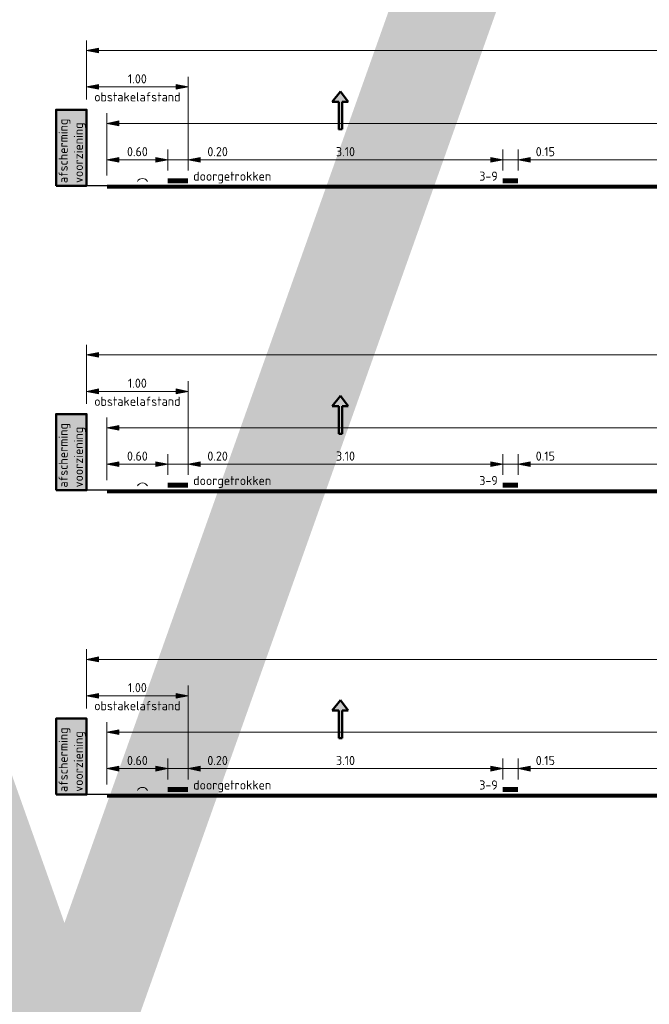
# Model space of a CAD drawing. Header units: metres. Extents: x -699 to 2316, y -1199 to 781.
# Tile 253 of 256: x -25 to -19, y 43 to 53. Entities that reach past the tile are written whole.
import ezdxf
from ezdxf.enums import TextEntityAlignment as Align

# ---------------------------------------------------------------- set-up
doc = ezdxf.new("R2010")
doc.units = ezdxf.units.M
doc.header["$PDMODE"] = 1
for name, color, linetype, lineweight in [('B-WE-GW-BERM-GD', 90, 'Continuous', 25), ('N-WE-VH-VERHARDING-GD', 252, 'Continuous', 50), ('N-WE-VV-MARKERING-GD', 170, 'Continuous', 50), ('X-XX-AL-M', 7, 'Continuous', 18), ('X-XX-AL-T18', 10, 'Continuous', 18)]:
    doc.layers.add(name, color=color, linetype=linetype, lineweight=lineweight)
doc.layers.add('X-XX-AL-TEKENBLAD_VIEWPORT-G', color=7, linetype='Continuous', lineweight=18, plot=False)
doc.styles.add('NLCS-ISO Standaard', font='NLCS-ISO.ttf')
doc.dimstyles.new('NLCS-T18-Pijl-ANNOTATIVE-A', dxfattribs={"dimtxt": 1.8, "dimasz": 1.35, "dimexe": 2, "dimexo": 2, "dimgap": 0.7, "dimtad": 1, "dimlfac": -1, "dimzin": 0, "dimdsep": 46, "dimtxsty": 'NLCS-ISO Standaard', "dimblk": 'Pijl', "dimblk1": 'Pijl', "dimblk2": 'Pijl', "dimcen": 2.5, "dimdle": 2, "dimclrd": 256, "dimclre": 256, "dimclrt": 256, "dimadec": 0, "dimazin": 0, "dimtfac": 1, "dimtofl": 0, "dimtmove": 0, "dimatfit": 3, "dimldrblk": 'Pijl', "dimfxl": 1, "dimtolj": 1, "dimtzin": 0, "dimlwd": 18, "dimlwe": 18, "dimarcsym": 0})

# ---------------------------------------------------------------- blocks, each defined once
blk = doc.blocks.new('Pijl')
h = blk.add_hatch(color=256)
h.paths.add_polyline_path([(0, 0), (-1.75, 0.35), (-1.75, 0)])
h.paths.add_polyline_path([(-1.75, 0), (-1.75, -0.35), (0, 0)])
for p, q in [((-1.9, 0), (0, 0)), ((0, 0), (-1.75, 0.35)), ((-1.75, 0.35), (-1.75, -0.35)), ((0, 0), (-1.75, -0.35))]:
    blk.add_line(p, q)
blk = doc.blocks.new('*D1208')
at = {"layer": 'Defpoints', "color": 0, "transparency": 16777216}
for p in [(-23.4392, 45.4198), (-23.4392, 45.2136), (-20.3392, 45.2136)]:
    blk.add_point(p, dxfattribs=at)
at = {"layer": 'X-XX-AL-M', "lineweight": 18, "transparency": 16777216}
for p, q in [((-23.4392, 45.3136), (-23.4392, 45.5198)), ((-20.3392, 45.3136), (-20.3392, 45.5198)), ((-20.4067, 45.4198), (-23.3717, 45.4198))]:
    blk.add_line(p, q, dxfattribs=at)
at = {"layer": 'X-XX-AL-M', "lineweight": 18, "transparency": 16777216, "xscale": 0.0675, "yscale": 0.0675, "zscale": 0.0675, "rotation": 180}
blk.add_blockref('Pijl', (-23.4392, 45.4198), dxfattribs=at)
at = {"layer": 'X-XX-AL-M', "lineweight": 18, "transparency": 16777216, "xscale": 0.0675, "yscale": 0.0675, "zscale": 0.0675}
blk.add_blockref('Pijl', (-20.3392, 45.4198), dxfattribs=at)
at = {"layer": 'X-XX-AL-M', "transparency": 16777216, "insert": (-21.8892, 45.4998), "char_height": 0.09, "attachment_point": 5, "style": 'NLCS-ISO Standaard'}
blk.add_mtext('\\A1;3.10', dxfattribs=at)
blk = doc.blocks.new('*D1210')
at = {"layer": 'Defpoints', "color": 0, "transparency": 16777216}
for p in [(-24.2392, 45.7787), (-24.2392, 45.1636), (-13.0392, 45.1636)]:
    blk.add_point(p, dxfattribs=at)
at = {"layer": 'X-XX-AL-M', "lineweight": 18, "transparency": 16777216}
for p, q in [((-24.2392, 45.2636), (-24.2392, 45.8787)), ((-13.0392, 45.2636), (-13.0392, 45.8787)), ((-13.1067, 45.7787), (-24.1717, 45.7787))]:
    blk.add_line(p, q, dxfattribs=at)
at = {"layer": 'X-XX-AL-M', "lineweight": 18, "transparency": 16777216, "xscale": 0.0675, "yscale": 0.0675, "zscale": 0.0675, "rotation": 180}
blk.add_blockref('Pijl', (-24.2392, 45.7787), dxfattribs=at)
at = {"layer": 'X-XX-AL-M', "lineweight": 18, "transparency": 16777216, "xscale": 0.0675, "yscale": 0.0675, "zscale": 0.0675}
blk.add_blockref('Pijl', (-13.0392, 45.7787), dxfattribs=at)
at = {"layer": 'X-XX-AL-M', "transparency": 16777216, "insert": (-16.8642, 45.8587), "char_height": 0.09, "attachment_point": 5, "style": 'NLCS-ISO Standaard'}
blk.add_mtext('\\A1;11.20', dxfattribs=at)
blk = doc.blocks.new('*D1211')
at = {"layer": 'Defpoints', "color": 0, "transparency": 16777216}
for p in [(-23.6392, 45.4198), (-23.6392, 45.2136), (-23.4392, 45.2136)]:
    blk.add_point(p, dxfattribs=at)
at = {"layer": 'X-XX-AL-M', "lineweight": 18, "transparency": 16777216}
for p, q in [((-23.6392, 45.3136), (-23.6392, 45.5198)), ((-23.4392, 45.3136), (-23.4392, 45.5198)), ((-23.7067, 45.4198), (-23.7742, 45.4198)), ((-23.4392, 45.4198), (-23.6392, 45.4198)), ((-23.015, 45.4198), (-23.4392, 45.4198)), ((-23.3717, 45.4198), (-23.3042, 45.4198))]:
    blk.add_line(p, q, dxfattribs=at)
at = {"layer": 'X-XX-AL-M', "lineweight": 18, "transparency": 16777216, "xscale": 0.0675, "yscale": 0.0675, "zscale": 0.0675}
blk.add_blockref('Pijl', (-23.6392, 45.4198), dxfattribs=at)
at = {"layer": 'X-XX-AL-M', "lineweight": 18, "transparency": 16777216, "xscale": 0.0675, "yscale": 0.0675, "zscale": 0.0675, "rotation": 180}
blk.add_blockref('Pijl', (-23.4392, 45.4198), dxfattribs=at)
at = {"layer": 'X-XX-AL-M', "transparency": 16777216, "insert": (-23.149, 45.4998), "char_height": 0.09, "attachment_point": 5, "style": 'NLCS-ISO Standaard'}
blk.add_mtext('\\A1;0.20', dxfattribs=at)
blk = doc.blocks.new('*D1212')
at = {"layer": 'Defpoints', "color": 0, "transparency": 16777216}
for p in [(-23.6392, 45.4198), (-24.2392, 45.1636), (-23.6392, 45.2136)]:
    blk.add_point(p, dxfattribs=at)
at = {"layer": 'X-XX-AL-M', "lineweight": 18, "transparency": 16777216}
for p, q in [((-24.2392, 45.2636), (-24.2392, 45.5198)), ((-23.6392, 45.3136), (-23.6392, 45.5198)), ((-24.1717, 45.4198), (-23.7067, 45.4198))]:
    blk.add_line(p, q, dxfattribs=at)
at = {"layer": 'X-XX-AL-M', "lineweight": 18, "transparency": 16777216, "xscale": 0.0675, "yscale": 0.0675, "zscale": 0.0675, "rotation": 180}
blk.add_blockref('Pijl', (-24.2392, 45.4198), dxfattribs=at)
at = {"layer": 'X-XX-AL-M', "lineweight": 18, "transparency": 16777216, "xscale": 0.0675, "yscale": 0.0675, "zscale": 0.0675}
blk.add_blockref('Pijl', (-23.6392, 45.4198), dxfattribs=at)
at = {"layer": 'X-XX-AL-M', "transparency": 16777216, "insert": (-23.9392, 45.4998), "char_height": 0.09, "attachment_point": 5, "style": 'NLCS-ISO Standaard'}
blk.add_mtext('\\A1;0.60', dxfattribs=at)
blk = doc.blocks.new('*D1219')
at = {"layer": 'Defpoints', "color": 0, "transparency": 16777216}
for p in [(-23.4392, 46.1377), (-24.4392, 45.9136), (-23.4392, 45.2136)]:
    blk.add_point(p, dxfattribs=at)
at = {"layer": 'X-XX-AL-M', "lineweight": 18, "transparency": 16777216}
for p, q in [((-24.4392, 46.0136), (-24.4392, 46.2377)), ((-23.4392, 45.3136), (-23.4392, 46.2377)), ((-24.3717, 46.1377), (-23.5067, 46.1377))]:
    blk.add_line(p, q, dxfattribs=at)
at = {"layer": 'X-XX-AL-M', "lineweight": 18, "transparency": 16777216, "xscale": 0.0675, "yscale": 0.0675, "zscale": 0.0675, "rotation": 180}
blk.add_blockref('Pijl', (-24.4392, 46.1377), dxfattribs=at)
at = {"layer": 'X-XX-AL-M', "lineweight": 18, "transparency": 16777216, "xscale": 0.0675, "yscale": 0.0675, "zscale": 0.0675}
blk.add_blockref('Pijl', (-23.4392, 46.1377), dxfattribs=at)
at = {"layer": 'X-XX-AL-M', "transparency": 16777216, "insert": (-23.9392, 46.2177), "char_height": 0.09, "attachment_point": 5, "style": 'NLCS-ISO Standaard'}
blk.add_mtext('\\A1;1.00', dxfattribs=at)
blk = doc.blocks.new('*D1220')
at = {"layer": 'Defpoints', "color": 0, "transparency": 16777216}
for p in [(-20.1892, 45.4198), (-20.1892, 45.2136), (-17.0892, 45.2136)]:
    blk.add_point(p, dxfattribs=at)
at = {"layer": 'X-XX-AL-M', "lineweight": 18, "transparency": 16777216}
for p, q in [((-20.1892, 45.3136), (-20.1892, 45.5198)), ((-17.0892, 45.3136), (-17.0892, 45.5198)), ((-17.1567, 45.4198), (-20.1217, 45.4198))]:
    blk.add_line(p, q, dxfattribs=at)
at = {"layer": 'X-XX-AL-M', "lineweight": 18, "transparency": 16777216, "xscale": 0.0675, "yscale": 0.0675, "zscale": 0.0675, "rotation": 180}
blk.add_blockref('Pijl', (-20.1892, 45.4198), dxfattribs=at)
at = {"layer": 'X-XX-AL-M', "lineweight": 18, "transparency": 16777216, "xscale": 0.0675, "yscale": 0.0675, "zscale": 0.0675}
blk.add_blockref('Pijl', (-17.0892, 45.4198), dxfattribs=at)
at = {"layer": 'X-XX-AL-M', "transparency": 16777216, "insert": (-18.6392, 45.4998), "char_height": 0.09, "attachment_point": 5, "style": 'NLCS-ISO Standaard'}
blk.add_mtext('\\A1;3.10', dxfattribs=at)
blk = doc.blocks.new('*D1221')
at = {"layer": 'Defpoints', "color": 0, "transparency": 16777216}
for p in [(-20.3392, 45.4198), (-20.3392, 45.2136), (-20.1892, 45.2136)]:
    blk.add_point(p, dxfattribs=at)
at = {"layer": 'X-XX-AL-M', "lineweight": 18, "transparency": 16777216}
for p, q in [((-20.3392, 45.3136), (-20.3392, 45.5198)), ((-20.1892, 45.3136), (-20.1892, 45.5198)), ((-20.4067, 45.4198), (-20.4742, 45.4198)), ((-20.1892, 45.4198), (-20.3392, 45.4198)), ((-19.7952, 45.4198), (-20.1892, 45.4198)), ((-20.1217, 45.4198), (-20.0542, 45.4198))]:
    blk.add_line(p, q, dxfattribs=at)
at = {"layer": 'X-XX-AL-M', "lineweight": 18, "transparency": 16777216, "xscale": 0.0675, "yscale": 0.0675, "zscale": 0.0675}
blk.add_blockref('Pijl', (-20.3392, 45.4198), dxfattribs=at)
at = {"layer": 'X-XX-AL-M', "lineweight": 18, "transparency": 16777216, "xscale": 0.0675, "yscale": 0.0675, "zscale": 0.0675, "rotation": 180}
blk.add_blockref('Pijl', (-20.1892, 45.4198), dxfattribs=at)
at = {"layer": 'X-XX-AL-M', "transparency": 16777216, "insert": (-19.9202, 45.4998), "char_height": 0.09, "attachment_point": 5, "style": 'NLCS-ISO Standaard'}
blk.add_mtext('\\A1;0.15', dxfattribs=at)
blk = doc.blocks.new('*D1227')
at = {"layer": 'Defpoints', "color": 0, "transparency": 16777216}
for p in [(-11.3892, 46.4966), (-24.4392, 45.9136), (-11.3892, 45.9136)]:
    blk.add_point(p, dxfattribs=at)
at = {"layer": 'X-XX-AL-M', "lineweight": 18, "transparency": 16777216}
for p, q in [((-24.4392, 46.0136), (-24.4392, 46.5966)), ((-11.3892, 46.0136), (-11.3892, 46.5966)), ((-24.3717, 46.4966), (-11.4567, 46.4966))]:
    blk.add_line(p, q, dxfattribs=at)
at = {"layer": 'X-XX-AL-M', "lineweight": 18, "transparency": 16777216, "xscale": 0.0675, "yscale": 0.0675, "zscale": 0.0675, "rotation": 180}
blk.add_blockref('Pijl', (-24.4392, 46.4966), dxfattribs=at)
at = {"layer": 'X-XX-AL-M', "lineweight": 18, "transparency": 16777216, "xscale": 0.0675, "yscale": 0.0675, "zscale": 0.0675}
blk.add_blockref('Pijl', (-11.3892, 46.4966), dxfattribs=at)
at = {"layer": 'X-XX-AL-M', "transparency": 16777216, "insert": (-17.9142, 46.5766), "char_height": 0.09, "attachment_point": 5, "style": 'NLCS-ISO Standaard'}
blk.add_mtext('\\A1;13.05', dxfattribs=at)
blk = doc.blocks.new('*D1234')
at = {"layer": 'Defpoints', "color": 0, "transparency": 16777216}
for p in [(-23.4392, 48.4198), (-23.4392, 48.2136), (-20.3392, 48.2136)]:
    blk.add_point(p, dxfattribs=at)
at = {"layer": 'X-XX-AL-M', "lineweight": 18, "transparency": 16777216}
for p, q in [((-23.4392, 48.3136), (-23.4392, 48.5198)), ((-20.3392, 48.3136), (-20.3392, 48.5198)), ((-20.4067, 48.4198), (-23.3717, 48.4198))]:
    blk.add_line(p, q, dxfattribs=at)
at = {"layer": 'X-XX-AL-M', "lineweight": 18, "transparency": 16777216, "xscale": 0.0675, "yscale": 0.0675, "zscale": 0.0675, "rotation": 180}
blk.add_blockref('Pijl', (-23.4392, 48.4198), dxfattribs=at)
at = {"layer": 'X-XX-AL-M', "lineweight": 18, "transparency": 16777216, "xscale": 0.0675, "yscale": 0.0675, "zscale": 0.0675}
blk.add_blockref('Pijl', (-20.3392, 48.4198), dxfattribs=at)
at = {"layer": 'X-XX-AL-M', "transparency": 16777216, "insert": (-21.8892, 48.4998), "char_height": 0.09, "attachment_point": 5, "style": 'NLCS-ISO Standaard'}
blk.add_mtext('\\A1;3.10', dxfattribs=at)
blk = doc.blocks.new('*D1236')
at = {"layer": 'Defpoints', "color": 0, "transparency": 16777216}
for p in [(-24.2392, 48.7787), (-24.2392, 48.1636), (-13.0392, 48.1636)]:
    blk.add_point(p, dxfattribs=at)
at = {"layer": 'X-XX-AL-M', "lineweight": 18, "transparency": 16777216}
for p, q in [((-24.2392, 48.2636), (-24.2392, 48.8787)), ((-13.0392, 48.2636), (-13.0392, 48.8787)), ((-13.1067, 48.7787), (-24.1717, 48.7787))]:
    blk.add_line(p, q, dxfattribs=at)
at = {"layer": 'X-XX-AL-M', "lineweight": 18, "transparency": 16777216, "xscale": 0.0675, "yscale": 0.0675, "zscale": 0.0675, "rotation": 180}
blk.add_blockref('Pijl', (-24.2392, 48.7787), dxfattribs=at)
at = {"layer": 'X-XX-AL-M', "lineweight": 18, "transparency": 16777216, "xscale": 0.0675, "yscale": 0.0675, "zscale": 0.0675}
blk.add_blockref('Pijl', (-13.0392, 48.7787), dxfattribs=at)
at = {"layer": 'X-XX-AL-M', "transparency": 16777216, "insert": (-16.8642, 48.8587), "char_height": 0.09, "attachment_point": 5, "style": 'NLCS-ISO Standaard'}
blk.add_mtext('\\A1;11.20', dxfattribs=at)
blk = doc.blocks.new('*D1237')
at = {"layer": 'Defpoints', "color": 0, "transparency": 16777216}
for p in [(-23.6392, 48.4198), (-23.6392, 48.2136), (-23.4392, 48.2136)]:
    blk.add_point(p, dxfattribs=at)
at = {"layer": 'X-XX-AL-M', "lineweight": 18, "transparency": 16777216}
for p, q in [((-23.6392, 48.3136), (-23.6392, 48.5198)), ((-23.4392, 48.3136), (-23.4392, 48.5198)), ((-23.7067, 48.4198), (-23.7742, 48.4198)), ((-23.4392, 48.4198), (-23.6392, 48.4198)), ((-23.015, 48.4198), (-23.4392, 48.4198)), ((-23.3717, 48.4198), (-23.3042, 48.4198))]:
    blk.add_line(p, q, dxfattribs=at)
at = {"layer": 'X-XX-AL-M', "lineweight": 18, "transparency": 16777216, "xscale": 0.0675, "yscale": 0.0675, "zscale": 0.0675}
blk.add_blockref('Pijl', (-23.6392, 48.4198), dxfattribs=at)
at = {"layer": 'X-XX-AL-M', "lineweight": 18, "transparency": 16777216, "xscale": 0.0675, "yscale": 0.0675, "zscale": 0.0675, "rotation": 180}
blk.add_blockref('Pijl', (-23.4392, 48.4198), dxfattribs=at)
at = {"layer": 'X-XX-AL-M', "transparency": 16777216, "insert": (-23.149, 48.4998), "char_height": 0.09, "attachment_point": 5, "style": 'NLCS-ISO Standaard'}
blk.add_mtext('\\A1;0.20', dxfattribs=at)
blk = doc.blocks.new('*D1238')
at = {"layer": 'Defpoints', "color": 0, "transparency": 16777216}
for p in [(-23.6392, 48.4198), (-24.2392, 48.1636), (-23.6392, 48.2136)]:
    blk.add_point(p, dxfattribs=at)
at = {"layer": 'X-XX-AL-M', "lineweight": 18, "transparency": 16777216}
for p, q in [((-24.2392, 48.2636), (-24.2392, 48.5198)), ((-23.6392, 48.3136), (-23.6392, 48.5198)), ((-24.1717, 48.4198), (-23.7067, 48.4198))]:
    blk.add_line(p, q, dxfattribs=at)
at = {"layer": 'X-XX-AL-M', "lineweight": 18, "transparency": 16777216, "xscale": 0.0675, "yscale": 0.0675, "zscale": 0.0675, "rotation": 180}
blk.add_blockref('Pijl', (-24.2392, 48.4198), dxfattribs=at)
at = {"layer": 'X-XX-AL-M', "lineweight": 18, "transparency": 16777216, "xscale": 0.0675, "yscale": 0.0675, "zscale": 0.0675}
blk.add_blockref('Pijl', (-23.6392, 48.4198), dxfattribs=at)
at = {"layer": 'X-XX-AL-M', "transparency": 16777216, "insert": (-23.9392, 48.4998), "char_height": 0.09, "attachment_point": 5, "style": 'NLCS-ISO Standaard'}
blk.add_mtext('\\A1;0.60', dxfattribs=at)
blk = doc.blocks.new('*D1245')
at = {"layer": 'Defpoints', "color": 0, "transparency": 16777216}
for p in [(-23.4392, 49.1377), (-24.4392, 48.9136), (-23.4392, 48.2136)]:
    blk.add_point(p, dxfattribs=at)
at = {"layer": 'X-XX-AL-M', "lineweight": 18, "transparency": 16777216}
for p, q in [((-24.4392, 49.0136), (-24.4392, 49.2377)), ((-23.4392, 48.3136), (-23.4392, 49.2377)), ((-24.3717, 49.1377), (-23.5067, 49.1377))]:
    blk.add_line(p, q, dxfattribs=at)
at = {"layer": 'X-XX-AL-M', "lineweight": 18, "transparency": 16777216, "xscale": 0.0675, "yscale": 0.0675, "zscale": 0.0675, "rotation": 180}
blk.add_blockref('Pijl', (-24.4392, 49.1377), dxfattribs=at)
at = {"layer": 'X-XX-AL-M', "lineweight": 18, "transparency": 16777216, "xscale": 0.0675, "yscale": 0.0675, "zscale": 0.0675}
blk.add_blockref('Pijl', (-23.4392, 49.1377), dxfattribs=at)
at = {"layer": 'X-XX-AL-M', "transparency": 16777216, "insert": (-23.9392, 49.2177), "char_height": 0.09, "attachment_point": 5, "style": 'NLCS-ISO Standaard'}
blk.add_mtext('\\A1;1.00', dxfattribs=at)
blk = doc.blocks.new('*D1246')
at = {"layer": 'Defpoints', "color": 0, "transparency": 16777216}
for p in [(-20.1892, 48.4198), (-20.1892, 48.2136), (-17.0892, 48.2136)]:
    blk.add_point(p, dxfattribs=at)
at = {"layer": 'X-XX-AL-M', "lineweight": 18, "transparency": 16777216}
for p, q in [((-20.1892, 48.3136), (-20.1892, 48.5198)), ((-17.0892, 48.3136), (-17.0892, 48.5198)), ((-17.1567, 48.4198), (-20.1217, 48.4198))]:
    blk.add_line(p, q, dxfattribs=at)
at = {"layer": 'X-XX-AL-M', "lineweight": 18, "transparency": 16777216, "xscale": 0.0675, "yscale": 0.0675, "zscale": 0.0675, "rotation": 180}
blk.add_blockref('Pijl', (-20.1892, 48.4198), dxfattribs=at)
at = {"layer": 'X-XX-AL-M', "lineweight": 18, "transparency": 16777216, "xscale": 0.0675, "yscale": 0.0675, "zscale": 0.0675}
blk.add_blockref('Pijl', (-17.0892, 48.4198), dxfattribs=at)
at = {"layer": 'X-XX-AL-M', "transparency": 16777216, "insert": (-18.6392, 48.4998), "char_height": 0.09, "attachment_point": 5, "style": 'NLCS-ISO Standaard'}
blk.add_mtext('\\A1;3.10', dxfattribs=at)
blk = doc.blocks.new('*D1247')
at = {"layer": 'Defpoints', "color": 0, "transparency": 16777216}
for p in [(-20.3392, 48.4198), (-20.3392, 48.2136), (-20.1892, 48.2136)]:
    blk.add_point(p, dxfattribs=at)
at = {"layer": 'X-XX-AL-M', "lineweight": 18, "transparency": 16777216}
for p, q in [((-20.3392, 48.3136), (-20.3392, 48.5198)), ((-20.1892, 48.3136), (-20.1892, 48.5198)), ((-20.4067, 48.4198), (-20.4742, 48.4198)), ((-20.1892, 48.4198), (-20.3392, 48.4198)), ((-19.7952, 48.4198), (-20.1892, 48.4198)), ((-20.1217, 48.4198), (-20.0542, 48.4198))]:
    blk.add_line(p, q, dxfattribs=at)
at = {"layer": 'X-XX-AL-M', "lineweight": 18, "transparency": 16777216, "xscale": 0.0675, "yscale": 0.0675, "zscale": 0.0675}
blk.add_blockref('Pijl', (-20.3392, 48.4198), dxfattribs=at)
at = {"layer": 'X-XX-AL-M', "lineweight": 18, "transparency": 16777216, "xscale": 0.0675, "yscale": 0.0675, "zscale": 0.0675, "rotation": 180}
blk.add_blockref('Pijl', (-20.1892, 48.4198), dxfattribs=at)
at = {"layer": 'X-XX-AL-M', "transparency": 16777216, "insert": (-19.9202, 48.4998), "char_height": 0.09, "attachment_point": 5, "style": 'NLCS-ISO Standaard'}
blk.add_mtext('\\A1;0.15', dxfattribs=at)
blk = doc.blocks.new('*D1253')
at = {"layer": 'Defpoints', "color": 0, "transparency": 16777216}
for p in [(-12.8392, 49.4966), (-24.4392, 48.9136), (-12.8392, 48.9136)]:
    blk.add_point(p, dxfattribs=at)
at = {"layer": 'X-XX-AL-M', "lineweight": 18, "transparency": 16777216}
for p, q in [((-24.4392, 49.0136), (-24.4392, 49.5966)), ((-12.8392, 49.0136), (-12.8392, 49.5966)), ((-24.3717, 49.4966), (-12.9067, 49.4966))]:
    blk.add_line(p, q, dxfattribs=at)
at = {"layer": 'X-XX-AL-M', "lineweight": 18, "transparency": 16777216, "xscale": 0.0675, "yscale": 0.0675, "zscale": 0.0675, "rotation": 180}
blk.add_blockref('Pijl', (-24.4392, 49.4966), dxfattribs=at)
at = {"layer": 'X-XX-AL-M', "lineweight": 18, "transparency": 16777216, "xscale": 0.0675, "yscale": 0.0675, "zscale": 0.0675}
blk.add_blockref('Pijl', (-12.8392, 49.4966), dxfattribs=at)
at = {"layer": 'X-XX-AL-M', "transparency": 16777216, "insert": (-18.6392, 49.5766), "char_height": 0.09, "attachment_point": 5, "style": 'NLCS-ISO Standaard'}
blk.add_mtext('\\A1;11.60', dxfattribs=at)
blk = doc.blocks.new('*D1260')
at = {"layer": 'Defpoints', "color": 0, "transparency": 16777216}
for p in [(-23.4392, 51.4198), (-23.4392, 51.2136), (-20.3392, 51.2136)]:
    blk.add_point(p, dxfattribs=at)
at = {"layer": 'X-XX-AL-M', "lineweight": 18, "transparency": 16777216}
for p, q in [((-23.4392, 51.3136), (-23.4392, 51.5198)), ((-20.3392, 51.3136), (-20.3392, 51.5198)), ((-20.4067, 51.4198), (-23.3717, 51.4198))]:
    blk.add_line(p, q, dxfattribs=at)
at = {"layer": 'X-XX-AL-M', "lineweight": 18, "transparency": 16777216, "xscale": 0.0675, "yscale": 0.0675, "zscale": 0.0675, "rotation": 180}
blk.add_blockref('Pijl', (-23.4392, 51.4198), dxfattribs=at)
at = {"layer": 'X-XX-AL-M', "lineweight": 18, "transparency": 16777216, "xscale": 0.0675, "yscale": 0.0675, "zscale": 0.0675}
blk.add_blockref('Pijl', (-20.3392, 51.4198), dxfattribs=at)
at = {"layer": 'X-XX-AL-M', "transparency": 16777216, "insert": (-21.8892, 51.4998), "char_height": 0.09, "attachment_point": 5, "style": 'NLCS-ISO Standaard'}
blk.add_mtext('\\A1;3.10', dxfattribs=at)
blk = doc.blocks.new('*D1262')
at = {"layer": 'Defpoints', "color": 0, "transparency": 16777216}
for p in [(-24.2392, 51.7787), (-24.2392, 51.1636), (-13.0392, 51.1636)]:
    blk.add_point(p, dxfattribs=at)
at = {"layer": 'X-XX-AL-M', "lineweight": 18, "transparency": 16777216}
for p, q in [((-24.2392, 51.2636), (-24.2392, 51.8787)), ((-13.0392, 51.2636), (-13.0392, 51.8787)), ((-13.1067, 51.7787), (-24.1717, 51.7787))]:
    blk.add_line(p, q, dxfattribs=at)
at = {"layer": 'X-XX-AL-M', "lineweight": 18, "transparency": 16777216, "xscale": 0.0675, "yscale": 0.0675, "zscale": 0.0675, "rotation": 180}
blk.add_blockref('Pijl', (-24.2392, 51.7787), dxfattribs=at)
at = {"layer": 'X-XX-AL-M', "lineweight": 18, "transparency": 16777216, "xscale": 0.0675, "yscale": 0.0675, "zscale": 0.0675}
blk.add_blockref('Pijl', (-13.0392, 51.7787), dxfattribs=at)
at = {"layer": 'X-XX-AL-M', "transparency": 16777216, "insert": (-16.8642, 51.8587), "char_height": 0.09, "attachment_point": 5, "style": 'NLCS-ISO Standaard'}
blk.add_mtext('\\A1;11.20', dxfattribs=at)
blk = doc.blocks.new('*D1263')
at = {"layer": 'Defpoints', "color": 0, "transparency": 16777216}
for p in [(-23.6392, 51.4198), (-23.6392, 51.2136), (-23.4392, 51.2136)]:
    blk.add_point(p, dxfattribs=at)
at = {"layer": 'X-XX-AL-M', "lineweight": 18, "transparency": 16777216}
for p, q in [((-23.6392, 51.3136), (-23.6392, 51.5198)), ((-23.4392, 51.3136), (-23.4392, 51.5198)), ((-23.7067, 51.4198), (-23.7742, 51.4198)), ((-23.4392, 51.4198), (-23.6392, 51.4198)), ((-23.015, 51.4198), (-23.4392, 51.4198)), ((-23.3717, 51.4198), (-23.3042, 51.4198))]:
    blk.add_line(p, q, dxfattribs=at)
at = {"layer": 'X-XX-AL-M', "lineweight": 18, "transparency": 16777216, "xscale": 0.0675, "yscale": 0.0675, "zscale": 0.0675}
blk.add_blockref('Pijl', (-23.6392, 51.4198), dxfattribs=at)
at = {"layer": 'X-XX-AL-M', "lineweight": 18, "transparency": 16777216, "xscale": 0.0675, "yscale": 0.0675, "zscale": 0.0675, "rotation": 180}
blk.add_blockref('Pijl', (-23.4392, 51.4198), dxfattribs=at)
at = {"layer": 'X-XX-AL-M', "transparency": 16777216, "insert": (-23.149, 51.4998), "char_height": 0.09, "attachment_point": 5, "style": 'NLCS-ISO Standaard'}
blk.add_mtext('\\A1;0.20', dxfattribs=at)
blk = doc.blocks.new('*D1264')
at = {"layer": 'Defpoints', "color": 0, "transparency": 16777216}
for p in [(-23.6392, 51.4198), (-24.2392, 51.1636), (-23.6392, 51.2136)]:
    blk.add_point(p, dxfattribs=at)
at = {"layer": 'X-XX-AL-M', "lineweight": 18, "transparency": 16777216}
for p, q in [((-24.2392, 51.2636), (-24.2392, 51.5198)), ((-23.6392, 51.3136), (-23.6392, 51.5198)), ((-24.1717, 51.4198), (-23.7067, 51.4198))]:
    blk.add_line(p, q, dxfattribs=at)
at = {"layer": 'X-XX-AL-M', "lineweight": 18, "transparency": 16777216, "xscale": 0.0675, "yscale": 0.0675, "zscale": 0.0675, "rotation": 180}
blk.add_blockref('Pijl', (-24.2392, 51.4198), dxfattribs=at)
at = {"layer": 'X-XX-AL-M', "lineweight": 18, "transparency": 16777216, "xscale": 0.0675, "yscale": 0.0675, "zscale": 0.0675}
blk.add_blockref('Pijl', (-23.6392, 51.4198), dxfattribs=at)
at = {"layer": 'X-XX-AL-M', "transparency": 16777216, "insert": (-23.9392, 51.4998), "char_height": 0.09, "attachment_point": 5, "style": 'NLCS-ISO Standaard'}
blk.add_mtext('\\A1;0.60', dxfattribs=at)
blk = doc.blocks.new('*D1271')
at = {"layer": 'Defpoints', "color": 0, "transparency": 16777216}
for p in [(-23.4392, 52.1377), (-24.4392, 51.9136), (-23.4392, 51.2136)]:
    blk.add_point(p, dxfattribs=at)
at = {"layer": 'X-XX-AL-M', "lineweight": 18, "transparency": 16777216}
for p, q in [((-24.4392, 52.0136), (-24.4392, 52.2377)), ((-23.4392, 51.3136), (-23.4392, 52.2377)), ((-24.3717, 52.1377), (-23.5067, 52.1377))]:
    blk.add_line(p, q, dxfattribs=at)
at = {"layer": 'X-XX-AL-M', "lineweight": 18, "transparency": 16777216, "xscale": 0.0675, "yscale": 0.0675, "zscale": 0.0675, "rotation": 180}
blk.add_blockref('Pijl', (-24.4392, 52.1377), dxfattribs=at)
at = {"layer": 'X-XX-AL-M', "lineweight": 18, "transparency": 16777216, "xscale": 0.0675, "yscale": 0.0675, "zscale": 0.0675}
blk.add_blockref('Pijl', (-23.4392, 52.1377), dxfattribs=at)
at = {"layer": 'X-XX-AL-M', "transparency": 16777216, "insert": (-23.9392, 52.2177), "char_height": 0.09, "attachment_point": 5, "style": 'NLCS-ISO Standaard'}
blk.add_mtext('\\A1;1.00', dxfattribs=at)
blk = doc.blocks.new('*D1272')
at = {"layer": 'Defpoints', "color": 0, "transparency": 16777216}
for p in [(-20.1892, 51.4198), (-20.1892, 51.2136), (-17.0892, 51.2136)]:
    blk.add_point(p, dxfattribs=at)
at = {"layer": 'X-XX-AL-M', "lineweight": 18, "transparency": 16777216}
for p, q in [((-20.1892, 51.3136), (-20.1892, 51.5198)), ((-17.0892, 51.3136), (-17.0892, 51.5198)), ((-17.1567, 51.4198), (-20.1217, 51.4198))]:
    blk.add_line(p, q, dxfattribs=at)
at = {"layer": 'X-XX-AL-M', "lineweight": 18, "transparency": 16777216, "xscale": 0.0675, "yscale": 0.0675, "zscale": 0.0675, "rotation": 180}
blk.add_blockref('Pijl', (-20.1892, 51.4198), dxfattribs=at)
at = {"layer": 'X-XX-AL-M', "lineweight": 18, "transparency": 16777216, "xscale": 0.0675, "yscale": 0.0675, "zscale": 0.0675}
blk.add_blockref('Pijl', (-17.0892, 51.4198), dxfattribs=at)
at = {"layer": 'X-XX-AL-M', "transparency": 16777216, "insert": (-18.6392, 51.4998), "char_height": 0.09, "attachment_point": 5, "style": 'NLCS-ISO Standaard'}
blk.add_mtext('\\A1;3.10', dxfattribs=at)
blk = doc.blocks.new('*D1273')
at = {"layer": 'Defpoints', "color": 0, "transparency": 16777216}
for p in [(-20.3392, 51.4198), (-20.3392, 51.2136), (-20.1892, 51.2136)]:
    blk.add_point(p, dxfattribs=at)
at = {"layer": 'X-XX-AL-M', "lineweight": 18, "transparency": 16777216}
for p, q in [((-20.3392, 51.3136), (-20.3392, 51.5198)), ((-20.1892, 51.3136), (-20.1892, 51.5198)), ((-20.4067, 51.4198), (-20.4742, 51.4198)), ((-20.1892, 51.4198), (-20.3392, 51.4198)), ((-19.7952, 51.4198), (-20.1892, 51.4198)), ((-20.1217, 51.4198), (-20.0542, 51.4198))]:
    blk.add_line(p, q, dxfattribs=at)
at = {"layer": 'X-XX-AL-M', "lineweight": 18, "transparency": 16777216, "xscale": 0.0675, "yscale": 0.0675, "zscale": 0.0675}
blk.add_blockref('Pijl', (-20.3392, 51.4198), dxfattribs=at)
at = {"layer": 'X-XX-AL-M', "lineweight": 18, "transparency": 16777216, "xscale": 0.0675, "yscale": 0.0675, "zscale": 0.0675, "rotation": 180}
blk.add_blockref('Pijl', (-20.1892, 51.4198), dxfattribs=at)
at = {"layer": 'X-XX-AL-M', "transparency": 16777216, "insert": (-19.9202, 51.4998), "char_height": 0.09, "attachment_point": 5, "style": 'NLCS-ISO Standaard'}
blk.add_mtext('\\A1;0.15', dxfattribs=at)
blk = doc.blocks.new('*D1279')
at = {"layer": 'Defpoints', "color": 0, "transparency": 16777216}
for p in [(-11.3892, 52.4966), (-24.4392, 51.9136), (-11.3892, 51.9136)]:
    blk.add_point(p, dxfattribs=at)
at = {"layer": 'X-XX-AL-M', "lineweight": 18, "transparency": 16777216}
for p, q in [((-24.4392, 52.0136), (-24.4392, 52.5966)), ((-11.3892, 52.0136), (-11.3892, 52.5966)), ((-24.3717, 52.4966), (-11.4567, 52.4966))]:
    blk.add_line(p, q, dxfattribs=at)
at = {"layer": 'X-XX-AL-M', "lineweight": 18, "transparency": 16777216, "xscale": 0.0675, "yscale": 0.0675, "zscale": 0.0675, "rotation": 180}
blk.add_blockref('Pijl', (-24.4392, 52.4966), dxfattribs=at)
at = {"layer": 'X-XX-AL-M', "lineweight": 18, "transparency": 16777216, "xscale": 0.0675, "yscale": 0.0675, "zscale": 0.0675}
blk.add_blockref('Pijl', (-11.3892, 52.4966), dxfattribs=at)
at = {"layer": 'X-XX-AL-M', "transparency": 16777216, "insert": (-17.9142, 52.5766), "char_height": 0.09, "attachment_point": 5, "style": 'NLCS-ISO Standaard'}
blk.add_mtext('\\A1;13.05', dxfattribs=at)

msp = doc.modelspace()

# ---------------------------------------------------------------- hatches: boundary and pattern name
at = {"layer": 'N-WE-VH-VERHARDING-GD'}
h = msp.add_hatch(color=256, dxfattribs=at)
h.dxf.hatch_style = 1
h.paths.add_polyline_path([(-24.7392, 51.1636), (-24.4392, 51.1636), (-24.4392, 51.9136), (-24.7392, 51.9136)])
h = msp.add_hatch(color=256, dxfattribs=at)
h.dxf.hatch_style = 1
h.paths.add_polyline_path([(-24.7392, 48.1636), (-24.4392, 48.1636), (-24.4392, 48.9136), (-24.7392, 48.9136)])
h = msp.add_hatch(color=256, dxfattribs=at)
h.dxf.hatch_style = 1
h.paths.add_polyline_path([(-24.7392, 45.1636), (-24.4392, 45.1636), (-24.4392, 45.9136), (-24.7392, 45.9136)])

# ---------------------------------------------------------------- linework, layer by layer
at = {"layer": 'B-WE-GW-BERM-GD'}
for p, q in [((-24.2392, 51.1636), (-24.4392, 51.1636)), ((-24.2392, 48.1636), (-24.4392, 48.1636)), ((-24.2392, 45.1636), (-24.4392, 45.1636))]:
    msp.add_line(p, q, dxfattribs=at)
at = {"layer": 'N-WE-VH-VERHARDING-GD', "flags": 128}
for points in [[(-24.7392, 51.1636), (-24.4392, 51.1636), (-24.4392, 51.9136), (-24.7392, 51.9136)], [(-24.7392, 48.1636), (-24.4392, 48.1636), (-24.4392, 48.9136), (-24.7392, 48.9136)], [(-24.7392, 45.1636), (-24.4392, 45.1636), (-24.4392, 45.9136), (-24.7392, 45.9136)]]:
    msp.add_lwpolyline(points, close=True, dxfattribs=at)
at = {"layer": 'N-WE-VH-VERHARDING-GD', "const_width": 0.04, "flags": 128}
for points in [[(-13.0392, 51.1536), (-24.2392, 51.1536)], [(-13.0392, 48.1536), (-24.2392, 48.1536)], [(-13.0392, 45.1536), (-24.2392, 45.1536)]]:
    msp.add_lwpolyline(points, dxfattribs=at)
at = {"layer": 'N-WE-VV-MARKERING-GD'}
for p, q in [((-21.9386, 52.0941), (-22.0188, 51.9917)), ((-21.8615, 51.9917), (-21.9386, 52.0941)), ((-21.956, 51.9917), (-22.0188, 51.9917)), ((-21.956, 51.9917), (-21.955, 51.7197)), ((-21.9233, 51.7199), (-21.9235, 51.9917)), ((-21.8615, 51.9917), (-21.9235, 51.9917)), ((-21.955, 51.7197), (-21.9233, 51.7199)), ((-21.9386, 49.0941), (-22.0188, 48.9917)), ((-21.8615, 48.9917), (-21.9386, 49.0941)), ((-21.956, 48.9917), (-22.0188, 48.9917)), ((-21.956, 48.9917), (-21.955, 48.7197)), ((-21.9233, 48.7199), (-21.9235, 48.9917)), ((-21.8615, 48.9917), (-21.9235, 48.9917)), ((-21.955, 48.7197), (-21.9233, 48.7199)), ((-21.9386, 46.0941), (-22.0188, 45.9917)), ((-21.8615, 45.9917), (-21.9386, 46.0941)), ((-21.956, 45.9917), (-22.0188, 45.9917)), ((-21.956, 45.9917), (-21.955, 45.7197)), ((-21.9233, 45.7199), (-21.9235, 45.9917)), ((-21.8615, 45.9917), (-21.9235, 45.9917)), ((-21.955, 45.7197), (-21.9233, 45.7199))]:
    msp.add_line(p, q, dxfattribs=at)
at = {"layer": 'N-WE-VV-MARKERING-GD', "const_width": 0.05, "flags": 128}
for points in [[(-23.4392, 51.2136), (-23.6392, 51.2136)], [(-20.1892, 51.2136), (-20.3392, 51.2136)], [(-23.4392, 48.2136), (-23.6392, 48.2136)], [(-20.1892, 48.2136), (-20.3392, 48.2136)], [(-23.4392, 45.2136), (-23.6392, 45.2136)], [(-20.1892, 45.2136), (-20.3392, 45.2136)]]:
    msp.add_lwpolyline(points, dxfattribs=at)
at = {"layer": 'N-WE-VV-MARKERING-GD', "color": 1, "lineweight": 18, "ltscale": 0.25}
for centre in [(-23.8892, 51.1786), (-23.8892, 48.1786), (-23.8892, 45.1786)]:
    msp.add_arc(centre, 0.0567, 28.07249, 151.92751, dxfattribs=at)
at = {"layer": 'N-WE-VV-MARKERING-GD'}
for points in [[(-21.9386, 52.0941), (-21.8615, 51.9917), (-22.0188, 51.9917)], [(-21.9235, 51.9917), (-21.956, 51.9917), (-21.9233, 51.7199), (-21.955, 51.7197)], [(-21.9386, 49.0941), (-21.8615, 48.9917), (-22.0188, 48.9917)], [(-21.9235, 48.9917), (-21.956, 48.9917), (-21.9233, 48.7199), (-21.955, 48.7197)], [(-21.9386, 46.0941), (-21.8615, 45.9917), (-22.0188, 45.9917)], [(-21.9235, 45.9917), (-21.956, 45.9917), (-21.9233, 45.7199), (-21.955, 45.7197)]]:
    msp.add_solid(points, dxfattribs=at)
at = {"layer": 'X-XX-AL-TEKENBLAD_VIEWPORT-G', "color": 40, "const_width": 1}
for points in [[(-6.9485, 92.2398), (-42.366, -7.4286)], [(-42.366, 92.2398), (-6.9485, -7.4286)]]:
    msp.add_lwpolyline(points, dxfattribs=at)

# ---------------------------------------------------------------- texts
at = {"layer": 'X-XX-AL-T18', "style": 'NLCS-ISO Standaard'}
for p in [(-23.9392, 51.9677), (-23.9392, 48.9677), (-23.9392, 45.9677)]:
    msp.add_text('obstakelafstand', height=0.09, dxfattribs=at).set_placement(p, align=Align.BOTTOM_CENTER)
for s, p in [('afscherming', (-24.5982, 51.5076)), ('voorziening', (-24.4482, 51.4896)), ('afscherming', (-24.5982, 48.5076)), ('voorziening', (-24.4482, 48.4896)), ('afscherming', (-24.5982, 45.5076)), ('voorziening', (-24.4482, 45.4896))]:
    msp.add_text(s, height=0.09, rotation=90, dxfattribs=at).set_placement(p, align=Align.BOTTOM_CENTER)
for p in [(-23.3892, 51.2136), (-23.3892, 48.2136), (-23.3892, 45.2136)]:
    msp.add_text('doorgetrokken', height=0.09, dxfattribs=at).set_placement(p)
for p in [(-20.3892, 51.2136), (-20.3892, 48.2136), (-20.3892, 45.2136)]:
    msp.add_text('3-9', height=0.09, dxfattribs=at).set_placement(p, align=Align.RIGHT)

# ---------------------------------------------------------------- dimensions: what is measured, and where the dimension line sits
at = {"layer": 'X-XX-AL-M'}
for base, p1, p2, override, picture, middle in [((-11.3892, 52.4966), (-24.4392, 51.9136), (-11.3892, 51.9136), {"dimscale": 0.05}, '*D1279', (-17.9142, 52.5766)), ((-23.4392, 52.1377), (-24.4392, 51.9136), (-23.4392, 51.2136), {"dimscale": 0.05}, '*D1271', (-23.9392, 52.2177)), ((-23.6392, 51.4198), (-24.2392, 51.1636), (-23.6392, 51.2136), {"dimscale": 0.05, "dimtix": 0, "dimtofl": 0, "dimtmove": 0, "dimatfit": 3}, '*D1264', (-23.9392, 51.4998)), ((-23.4392, 51.4198), (-20.3392, 51.2136), (-23.4392, 51.2136), {"dimscale": 0.05, "dimtix": 0, "dimtofl": 0, "dimtmove": 0, "dimatfit": 3}, '*D1260', (-21.8892, 51.4998)), ((-20.1892, 51.4198), (-17.0892, 51.2136), (-20.1892, 51.2136), {"dimscale": 0.05, "dimtix": 0, "dimtofl": 0, "dimtmove": 0, "dimatfit": 3}, '*D1272', (-18.6392, 51.4998)), ((-12.8392, 49.4966), (-24.4392, 48.9136), (-12.8392, 48.9136), {"dimscale": 0.05}, '*D1253', (-18.6392, 49.5766)), ((-23.4392, 49.1377), (-24.4392, 48.9136), (-23.4392, 48.2136), {"dimscale": 0.05}, '*D1245', (-23.9392, 49.2177)), ((-23.6392, 48.4198), (-24.2392, 48.1636), (-23.6392, 48.2136), {"dimscale": 0.05, "dimtix": 0, "dimtofl": 0, "dimtmove": 0, "dimatfit": 3}, '*D1238', (-23.9392, 48.4998)), ((-23.4392, 48.4198), (-20.3392, 48.2136), (-23.4392, 48.2136), {"dimscale": 0.05, "dimtix": 0, "dimtofl": 0, "dimtmove": 0, "dimatfit": 3}, '*D1234', (-21.8892, 48.4998)), ((-20.1892, 48.4198), (-17.0892, 48.2136), (-20.1892, 48.2136), {"dimscale": 0.05, "dimtix": 0, "dimtofl": 0, "dimtmove": 0, "dimatfit": 3}, '*D1246', (-18.6392, 48.4998)), ((-11.3892, 46.4966), (-24.4392, 45.9136), (-11.3892, 45.9136), {"dimscale": 0.05}, '*D1227', (-17.9142, 46.5766)), ((-23.4392, 46.1377), (-24.4392, 45.9136), (-23.4392, 45.2136), {"dimscale": 0.05}, '*D1219', (-23.9392, 46.2177)), ((-23.6392, 45.4198), (-24.2392, 45.1636), (-23.6392, 45.2136), {"dimscale": 0.05, "dimtix": 0, "dimtofl": 0, "dimtmove": 0, "dimatfit": 3}, '*D1212', (-23.9392, 45.4998)), ((-23.4392, 45.4198), (-20.3392, 45.2136), (-23.4392, 45.2136), {"dimscale": 0.05, "dimtix": 0, "dimtofl": 0, "dimtmove": 0, "dimatfit": 3}, '*D1208', (-21.8892, 45.4998)), ((-20.1892, 45.4198), (-17.0892, 45.2136), (-20.1892, 45.2136), {"dimscale": 0.05, "dimtix": 0, "dimtofl": 0, "dimtmove": 0, "dimatfit": 3}, '*D1220', (-18.6392, 45.4998))]:
    dim = msp.add_linear_dim(base=base, p1=p1, p2=p2, angle=180, dimstyle='NLCS-T18-Pijl-ANNOTATIVE-A', override=override, dxfattribs=at)
    dim.commit()
    dim.dimension.update_dxf_attribs({"geometry": picture, "text_midpoint": middle})
for base, p1, p2, override, picture, middle in [((-24.2392, 51.7787), (-13.0392, 51.1636), (-24.2392, 51.1636), {"dimscale": 0.05, "dimtix": 0, "dimtofl": 0, "dimtmove": 0, "dimatfit": 3}, '*D1262', (-16.8642, 51.7787)), ((-23.6392, 51.4198), (-23.4392, 51.2136), (-23.6392, 51.2136), {"dimscale": 0.05, "dimtmove": 1}, '*D1263', (-23.149, 51.4198)), ((-20.3392, 51.4198), (-20.1892, 51.2136), (-20.3392, 51.2136), {"dimscale": 0.05, "dimtix": 0, "dimtofl": 0, "dimtmove": 1, "dimatfit": 3}, '*D1273', (-19.9202, 51.4198)), ((-24.2392, 48.7787), (-13.0392, 48.1636), (-24.2392, 48.1636), {"dimscale": 0.05, "dimtix": 0, "dimtofl": 0, "dimtmove": 0, "dimatfit": 3}, '*D1236', (-16.8642, 48.7787)), ((-23.6392, 48.4198), (-23.4392, 48.2136), (-23.6392, 48.2136), {"dimscale": 0.05, "dimtmove": 1}, '*D1237', (-23.149, 48.4198)), ((-20.3392, 48.4198), (-20.1892, 48.2136), (-20.3392, 48.2136), {"dimscale": 0.05, "dimtix": 0, "dimtofl": 0, "dimtmove": 1, "dimatfit": 3}, '*D1247', (-19.9202, 48.4198)), ((-24.2392, 45.7787), (-13.0392, 45.1636), (-24.2392, 45.1636), {"dimscale": 0.05, "dimtix": 0, "dimtofl": 0, "dimtmove": 0, "dimatfit": 3}, '*D1210', (-16.8642, 45.7787)), ((-23.6392, 45.4198), (-23.4392, 45.2136), (-23.6392, 45.2136), {"dimscale": 0.05, "dimtmove": 1}, '*D1211', (-23.149, 45.4198)), ((-20.3392, 45.4198), (-20.1892, 45.2136), (-20.3392, 45.2136), {"dimscale": 0.05, "dimtix": 0, "dimtofl": 0, "dimtmove": 1, "dimatfit": 3}, '*D1221', (-19.9202, 45.4198))]:
    dim = msp.add_linear_dim(base=base, p1=p1, p2=p2, angle=180, dimstyle='NLCS-T18-Pijl-ANNOTATIVE-A', override=override, dxfattribs=at)
    dim.commit()
    dim.dimension.update_dxf_attribs({"geometry": picture, "text_midpoint": middle, "dimtype": 160})

doc.saveas('drawing.dxf')
